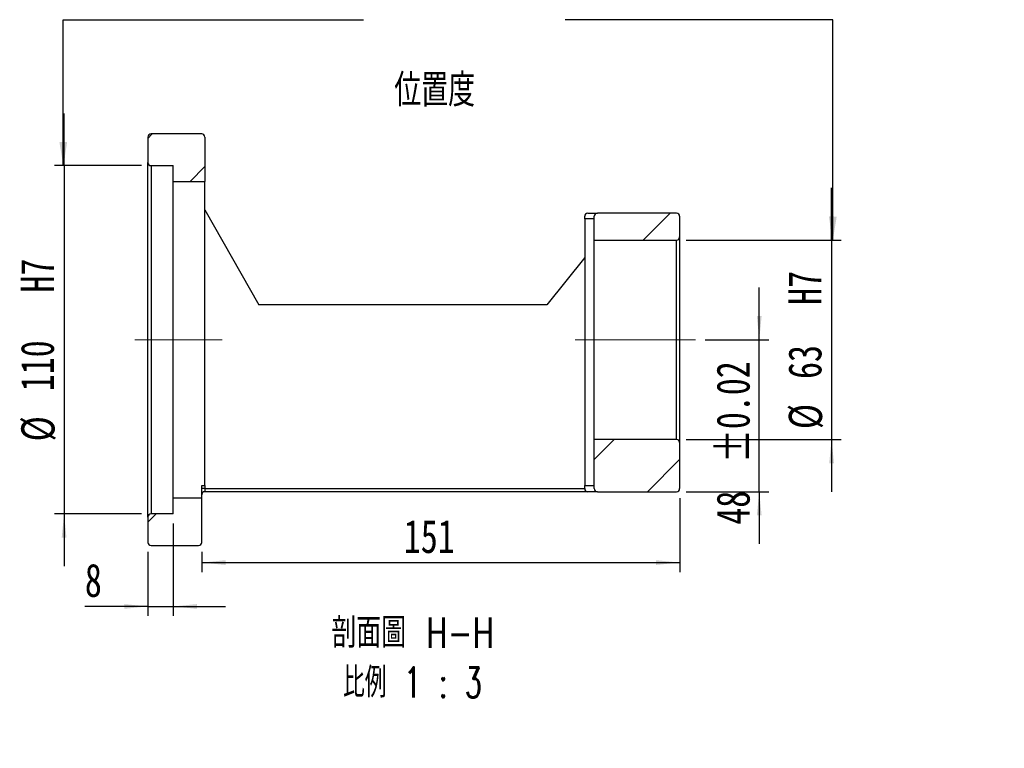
# Model space of a CAD drawing. Header units: millimetres. Extents: x 25 to 275, y 9 to 192.
# Tile 2 of 5: x 172 to 275, y 9 to 85. Entities that reach past the tile are written whole.
import ezdxf

# ---------------------------------------------------------------- set-up
doc = ezdxf.new("R2010")
doc.units = ezdxf.units.MM
doc.linetypes.add('CENTERX2', pattern=[20.32, 12.7, -2.54, 2.54, -2.54])
doc.layers.add('FORMAT', color=7, linetype='Continuous')
doc.styles.add('SLDTEXTSTYLE0', font='TXT', dxfattribs={"width": 0.75})
doc.styles.add('SLDTEXTSTYLE2', font='TXT', dxfattribs={"width": 0.75, "bigfont": 'bigfont'})
doc.styles.add('SLDTEXTSTYLE3', font='TXT', dxfattribs={"width": 0.65625, "bigfont": 'bigfont'})
doc.dimstyles.new('SLDDIMSTYLE1', dxfattribs={"dimtxt": 0.18, "dimasz": 2.5, "dimexe": 0, "dimexo": 0.0625, "dimgap": 0, "dimtad": 0, "dimtih": 1, "dimtoh": 1, "dimdec": 0, "dimrnd": 1e-09, "dimzin": 0, "dimdsep": 46, "dimtxsty": 'Standard', "dimsah": 1, "dimcen": 0.09, "dimadec": 0, "dimazin": 0, "dimtfac": 2.5, "dimtdec": 0, "dimtofl": 0, "dimtmove": 0, "dimatfit": 3, "dimfxl": 0, "dimfrac": 2, "dimtolj": 1, "dimtzin": 0, "dimarcsym": 0})
doc.dimstyles.new('SLDDIMSTYLE2', dxfattribs={"dimtxt": 3.5, "dimasz": 2.5, "dimexe": 0, "dimexo": 0.0625, "dimgap": 0.875, "dimtad": 1, "dimlfac": 3, "dimrnd": 1e-09, "dimzin": 12, "dimdsep": 46, "dimtxsty": 'SLDTEXTSTYLE0', "dimsah": 1, "dimcen": 0.09, "dimadec": 0, "dimazin": 3, "dimtfac": 1, "dimtofl": 0, "dimtmove": 0, "dimatfit": 3, "dimfxl": 0, "dimfrac": 2, "dimtolj": 1, "dimtzin": 12, "dimarcsym": 0})
doc.dimstyles.new('SLDDIMSTYLE4', dxfattribs={"dimtxt": 3.5, "dimasz": 2.5, "dimexe": 0, "dimexo": 0.0625, "dimgap": 0.875, "dimtad": 1, "dimlfac": 3, "dimrnd": 1e-09, "dimzin": 12, "dimdsep": 46, "dimtxsty": 'SLDTEXTSTYLE0', "dimsah": 1, "dimcen": 0.09, "dimadec": 0, "dimazin": 3, "dimtfac": 1, "dimtmove": 0, "dimatfit": 0, "dimfxl": 0, "dimfrac": 2, "dimtolj": 1, "dimtzin": 12, "dimarcsym": 0})
doc.dimstyles.new('SLDDIMSTYLE5', dxfattribs={"dimtxt": 3.5, "dimasz": 2.5, "dimexe": 0, "dimexo": 0.0625, "dimgap": 0.875, "dimtad": 1, "dimlfac": 3, "dimrnd": 1e-09, "dimzin": 12, "dimdsep": 46, "dimtxsty": 'SLDTEXTSTYLE0', "dimsah": 1, "dimcen": 0.09, "dimadec": 0, "dimazin": 3, "dimtol": 1, "dimtp": 0.02, "dimtm": 0.02, "dimtfac": 1, "dimtmove": 0, "dimatfit": 0, "dimfxl": 0, "dimfrac": 2, "dimtolj": 1, "dimarcsym": 0})

# ---------------------------------------------------------------- blocks, each defined once
blk = doc.blocks.new('_D_9')
at = {"layer": 'FORMAT', "color": 7}
for p, q in [((176.24, 69.94), (176.24, 75.44)), ((184.4, 69.94), (175.24, 69.94)), ((176.24, 69.94), (176.24, 33.28)), ((184.4, 33.28), (175.24, 33.28)), ((176.24, 33.28), (176.24, 27.78))]:
    blk.add_line(p, q, dxfattribs=at)
for points in [[(176.24, 69.94), (176.49, 72.44), (175.99, 72.44)], [(176.24, 33.28), (175.99, 30.78), (176.49, 30.78)]]:
    blk.add_solid(points, dxfattribs=at)
at = {"layer": 'FORMAT', "color": 7, "char_height": 3.5, "attachment_point": 1, "rotation": 90, "style": 'SLDTEXTSTYLE0'}
for s, insert in [('H7', (171.67, 56.57)), ('110', (171.67, 46.19)), ('%%c', (171.73, 40.91))]:
    blk.add_mtext(s, dxfattribs=dict(at, insert=insert))
blk = doc.blocks.new('_D_10')
at = {"layer": 'FORMAT', "color": 7}
for p, q in [((249.45, 51.61), (249.45, 57.11)), ((243.74, 51.61), (250.45, 51.61)), ((249.45, 35.61), (249.45, 51.61)), ((241.74, 35.61), (250.45, 35.61)), ((249.45, 35.61), (249.45, 30.11))]:
    blk.add_line(p, q, dxfattribs=at)
for points in [[(249.45, 51.61), (249.7, 54.11), (249.2, 54.11)], [(249.45, 35.61), (249.2, 33.11), (249.7, 33.11)]]:
    blk.add_solid(points, dxfattribs=at)
at = {"layer": 'FORMAT', "color": 7, "char_height": 3.5, "attachment_point": 1, "rotation": 90, "style": 'SLDTEXTSTYLE0'}
for s, insert in [('±0.02', (244.94, 38.63)), ('48', (244.94, 32.14))]:
    blk.add_mtext(s, dxfattribs=dict(at, insert=insert))
blk = doc.blocks.new('_D_11')
at = {"layer": 'FORMAT', "color": 7}
for p, q in [((187.74, 32.28), (187.74, 22.53)), ((185.07, 29.28), (185.07, 22.53)), ((185.07, 23.53), (178.43, 23.53)), ((185.07, 23.53), (187.74, 23.53)), ((187.74, 23.53), (193.24, 23.53))]:
    blk.add_line(p, q, dxfattribs=at)
for points in [[(185.07, 23.53), (182.57, 23.78), (182.57, 23.28)], [(187.74, 23.53), (190.24, 23.28), (190.24, 23.78)]]:
    blk.add_solid(points, dxfattribs=at)
at = {"layer": 'FORMAT', "color": 7, "insert": (178.43, 28.04), "char_height": 3.5, "attachment_point": 1, "style": 'SLDTEXTSTYLE0'}
blk.add_mtext('8', dxfattribs=at)
blk = doc.blocks.new('_D_12')
at = {"layer": 'FORMAT', "color": 7}
for p, q in [((241.07, 34.94), (241.07, 27.15)), ((190.74, 29.28), (190.74, 27.15)), ((190.74, 28.15), (241.07, 28.15))]:
    blk.add_line(p, q, dxfattribs=at)
for points in [[(190.74, 28.15), (193.24, 27.9), (193.24, 28.4)], [(241.07, 28.15), (238.57, 28.4), (238.57, 27.9)]]:
    blk.add_solid(points, dxfattribs=at)
at = {"layer": 'FORMAT', "color": 7, "insert": (212.02, 32.66), "char_height": 3.5, "attachment_point": 1, "style": 'SLDTEXTSTYLE0'}
blk.add_mtext('151', dxfattribs=at)
blk = doc.blocks.new('_D_13')
at = {"layer": 'FORMAT', "color": 7}
for p, q in [((257.07, 62.11), (257.07, 67.61)), ((241.74, 62.11), (258.07, 62.11)), ((257.07, 62.11), (257.07, 41.11)), ((241.74, 41.11), (258.07, 41.11)), ((257.07, 41.11), (257.07, 35.61))]:
    blk.add_line(p, q, dxfattribs=at)
for points in [[(257.07, 62.11), (257.32, 64.61), (256.82, 64.61)], [(257.07, 41.11), (256.82, 38.61), (257.32, 38.61)]]:
    blk.add_solid(points, dxfattribs=at)
at = {"layer": 'FORMAT', "color": 7, "char_height": 3.5, "attachment_point": 1, "rotation": 90, "style": 'SLDTEXTSTYLE0'}
for s, insert in [('H7', (252.5, 55.28)), ('63', (252.5, 47.48)), ('%%c', (252.56, 42.2))]:
    blk.add_mtext(s, dxfattribs=dict(at, insert=insert))
blk = doc.blocks.new('SW_NOTE_2')
at = {"layer": 'FORMAT', "color": 0, "char_height": 3.175, "attachment_point": 2}
for s, insert, style in [('\\M+19655\\M+196CA\\M+19AA4 H-H', (10.42, 4.09), 'SLDTEXTSTYLE2'), ('\\M+194E4\\M+197E1 1 : 3', (10.39, -1.14), 'SLDTEXTSTYLE3')]:
    blk.add_mtext(s, dxfattribs=dict(at, insert=insert, style=style))

msp = doc.modelspace()

# ---------------------------------------------------------------- hatches: boundary and pattern name
at = {"linetype": 'Continuous', "lineweight": 18}
h = msp.add_hatch(dxfattribs=at)
h.set_pattern_fill('ANSI32', angle=3e-322, style=0)
edge = h.paths.add_edge_path(flags=0)
edge.add_arc((190.73500615, 72.94288568), 0.33333333, 0, 90)
edge.add_line((190.73500615, 73.27621901), (185.40167281, 73.27621901))
edge.add_arc((185.40167281, 72.94288568), 0.33333333, 90, 180)
edge.add_line((185.06833948, 72.94288568), (185.06833948, 70.27621901))
edge.add_arc((185.40167281, 70.27621901), 0.33333333, 180, 270)
edge.add_line((185.40167281, 69.94288568), (187.73500615, 69.94288568))
edge.add_line((187.73500615, 69.94288568), (187.73500615, 68.27621901))
edge.add_line((187.73500615, 68.27621901), (191.06833948, 68.27621901))
edge.add_line((191.06833948, 68.27621901), (191.06833948, 72.94288568))
h = msp.add_hatch(dxfattribs=at)
h.set_pattern_fill('ANSI32', angle=3e-322, style=0)
edge = h.paths.add_edge_path(flags=0)
edge.add_arc((232.40167281, 64.60955234), 0.33333333, 90, 180)
edge.add_line((232.06833948, 64.60955234), (232.06833948, 62.10955234))
edge.add_line((232.06833948, 62.10955234), (240.73500615, 62.10955234))
edge.add_arc((240.73500615, 62.44288568), 0.33333333, 270, 360)
edge.add_line((241.06833948, 62.44288568), (241.06833948, 64.60955234))
edge.add_arc((240.73500615, 64.60955234), 0.33333333, 0, 90)
edge.add_line((240.73500615, 64.94288568), (232.40167281, 64.94288568))
h = msp.add_hatch(dxfattribs=at)
h.set_pattern_fill('ANSI32', angle=3e-322, style=0)
edge = h.paths.add_edge_path(flags=0)
edge.add_arc((232.40167281, 35.94288568), 0.33333333, 180, 270)
edge.add_line((232.40167281, 35.60955234), (240.73500615, 35.60955234))
edge.add_arc((240.73500615, 35.94288568), 0.33333333, 270, 360)
edge.add_line((241.06833948, 35.94288568), (241.06833948, 40.77621901))
edge.add_arc((240.73500615, 40.77621901), 0.33333333, 0, 90)
edge.add_line((240.73500615, 41.10955234), (232.06833948, 41.10955234))
edge.add_line((232.06833948, 41.10955234), (232.06833948, 35.94288568))
h = msp.add_hatch(dxfattribs=at)
h.set_pattern_fill('ANSI32', angle=3e-322, style=0)
edge = h.paths.add_edge_path(flags=0)
edge.add_arc((190.40167281, 30.27621901), 0.33333333, 270, 360)
edge.add_line((190.73500615, 30.27621901), (190.73500615, 34.94288568))
edge.add_line((190.73500615, 34.94288568), (187.73500615, 34.94288568))
edge.add_line((187.73500615, 34.94288568), (187.73500615, 33.27621901))
edge.add_line((187.73500615, 33.27621901), (185.40167281, 33.27621901))
edge.add_arc((185.40167281, 32.94288568), 0.33333333, 90, 180)
edge.add_line((185.06833948, 32.94288568), (185.06833948, 30.27621901))
edge.add_arc((185.40167281, 30.27621901), 0.33333333, 180, 270)
edge.add_line((185.40167281, 29.94288568), (190.40167281, 29.94288568))

# ---------------------------------------------------------------- linework, layer by layer
at = {"color": 7, "linetype": 'Continuous', "lineweight": 25}
for p, q in [((185.06833948, 72.94288568), (185.06833948, 70.27621901)), ((190.73500615, 73.27621901), (185.40167281, 73.27621901)), ((191.06833948, 72.94288568), (191.06833948, 68.27621901)), ((185.06833948, 32.94288568), (185.06833948, 70.27621901)), ((185.40167281, 69.94288568), (187.73500615, 69.94288568)), ((185.40167281, 69.94288568), (185.40167281, 33.27621901)), ((187.73500615, 68.27621901), (187.73500615, 69.94288568)), ((187.73500615, 68.27621901), (191.06833948, 68.27621901)), ((187.73500615, 34.94288568), (187.73500615, 68.27621901)), ((191.06833948, 36.27621901), (191.06833948, 68.27621901)), ((191.06833948, 65.27621901), (196.73500615, 55.27621901)), ((231.06833948, 64.35465038), (231.06833948, 64.60955234)), ((232.06833948, 64.35465038), (231.06833948, 64.35465038)), ((231.06833948, 64.35465038), (231.06833948, 36.25007522)), ((231.40167281, 64.94288568), (232.40167281, 64.94288568)), ((232.06833948, 62.10955234), (232.06833948, 64.60955234)), ((240.73500615, 64.94288568), (232.40167281, 64.94288568)), ((241.06833948, 64.60955234), (241.06833948, 62.44288568)), ((241.06833948, 62.44288568), (241.06833948, 40.77621901)), ((232.06833948, 62.10955234), (240.73500615, 62.10955234)), ((232.06833948, 41.10955234), (232.06833948, 62.10955234)), ((240.73500615, 41.10955234), (240.73500615, 62.10955234)), ((231.06833948, 60.27621901), (227.06833948, 55.27621901)), ((227.06833948, 55.27621901), (196.73500615, 55.27621901)), ((232.06833948, 35.94288568), (232.06833948, 41.10955234)), ((240.73500615, 41.10955234), (232.06833948, 41.10955234)), ((241.06833948, 40.77621901), (241.06833948, 35.94288568)), ((190.73500615, 36.27621901), (191.06833948, 36.27621901)), ((190.73500615, 34.94288568), (190.73500615, 36.27621901)), ((191.06833948, 35.94288568), (190.73500615, 35.94288568)), ((191.06833948, 36.27621901), (191.06833948, 35.94288568)), ((191.06833948, 35.94288568), (191.06833948, 35.60955234)), ((191.06833948, 35.94288568), (231.06833948, 35.94288568)), ((231.40167281, 35.60955234), (191.06833948, 35.60955234)), ((231.06833948, 35.94288568), (231.06833948, 36.25007522)), ((231.06833948, 36.25007522), (232.06833948, 36.25007522)), ((232.40167281, 35.60955234), (231.40167281, 35.60955234)), ((232.40167281, 35.60955234), (240.73500615, 35.60955234)), ((187.73500615, 33.27621901), (187.73500615, 34.94288568)), ((190.73500615, 34.94288568), (187.73500615, 34.94288568)), ((190.73500615, 30.27621901), (190.73500615, 34.94288568)), ((187.73500615, 33.27621901), (185.40167281, 33.27621901)), ((185.06833948, 32.94288568), (185.06833948, 30.27621901)), ((185.40167281, 29.94288568), (190.40167281, 29.94288568))]:
    msp.add_line(p, q, dxfattribs=at)
for centre, start, end in [((185.40167281, 72.94288568), 90, 180), ((190.73500615, 72.94288568), 0, 90), ((185.40167281, 70.27621901), 180, 270), ((231.40167281, 64.60955234), 90, 180), ((232.40167281, 64.60955234), 90, 180), ((240.73500615, 64.60955234), 0, 90), ((240.73500615, 62.44288568), 270, 0), ((240.73500615, 40.77621901), 0, 90), ((191.06833948, 35.27621901), 90, 180), ((231.40167281, 35.94288568), 180, 270), ((232.40167281, 35.94288568), 180, 270), ((240.73500615, 35.94288568), 270, 0), ((185.40167281, 32.94288568), 90, 180), ((185.40167281, 30.27621901), 180, 270), ((190.40167281, 30.27621901), 270, 0)]:
    msp.add_arc(centre, 0.33333333, start, end, dxfattribs=at)
at = {"layer": 'FORMAT', "color": 7, "linetype": 'CENTERX2', "lineweight": 18}
for p, q in [((192.90167281, 51.60955234), (183.6973792, 51.60955234)), ((242.73500615, 51.60955234), (230.06833948, 51.60955234))]:
    msp.add_line(p, q, dxfattribs=at)

# ---------------------------------------------------------------- block references
at = {"layer": 'FORMAT'}
msp.add_blockref('SW_NOTE_2', (202.53792263, 18.25955223), dxfattribs=at)

# ---------------------------------------------------------------- texts
at = {"layer": 'FORMAT', "color": 7, "insert": (211.00931984, 79.6068652), "char_height": 3.4395833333, "attachment_point": 1, "style": 'SLDTEXTSTYLE2'}
msp.add_mtext('\\M+188CA\\M+19275\\M+19378', dxfattribs=at)

# ---------------------------------------------------------------- dimensions: what is measured, and where the dimension line sits
at = {"layer": 'FORMAT', "color": 7}
for base, p1, p2, picture, middle in [((176.23916071, 33.27621901), (185.40167281, 69.94288568), (185.40167281, 33.27621901), '_D_9', (176.23916071, 51.60955234)), ((257.06833948, 41.10955234), (240.73500615, 62.10955234), (240.73500615, 41.10955234), '_D_13', (257.06833948, 51.60955234))]:
    dim = msp.add_linear_dim(base=base, p1=p1, p2=p2, angle=90, text='%%c<>  H7', dimstyle='SLDDIMSTYLE4', dxfattribs=at)
    dim.commit()
    dim.dimension.update_dxf_attribs({"geometry": picture, "text_midpoint": middle, "dimtype": 160})
dim = msp.add_linear_dim(base=(249.45183196, 51.60955234), p1=(240.73500615, 35.60955234), p2=(242.73500615, 51.60955234), angle=90, dimstyle='SLDDIMSTYLE5', dxfattribs=at)
dim.commit()
dim.dimension.update_dxf_attribs({"geometry": '_D_10', "text_midpoint": (249.45183196, 41.18201172), "dimtype": 160})
for base, p1, p2, dimstyle, picture, middle in [((241.06833948, 28.15092696), (190.73500615, 30.27621901), (241.06833948, 35.94288568), 'SLDDIMSTYLE2', '_D_12', (215.90167281, 28.15092696)), ((187.73500615, 23.52572541), (185.06833948, 30.27621901), (187.73500615, 33.27621901), 'SLDDIMSTYLE4', '_D_11', (179.72097201, 23.52572541))]:
    dim = msp.add_linear_dim(base=base, p1=p1, p2=p2, dimstyle=dimstyle, dxfattribs=at)
    dim.commit()
    dim.dimension.update_dxf_attribs({"geometry": picture, "text_midpoint": middle, "dimtype": 160})

# ---------------------------------------------------------------- leaders
for points in [[(176.15790499, 69.94288568), (176.15790499, 85.30836829), (207.78252834, 85.30836829)], [(257.19461852, 62.06586829), (257.19461852, 85.30836829), (229.01002834, 85.30836829)]]:
    msp.add_leader(points, dimstyle='SLDDIMSTYLE1', dxfattribs=at)

doc.saveas('drawing.dxf')
